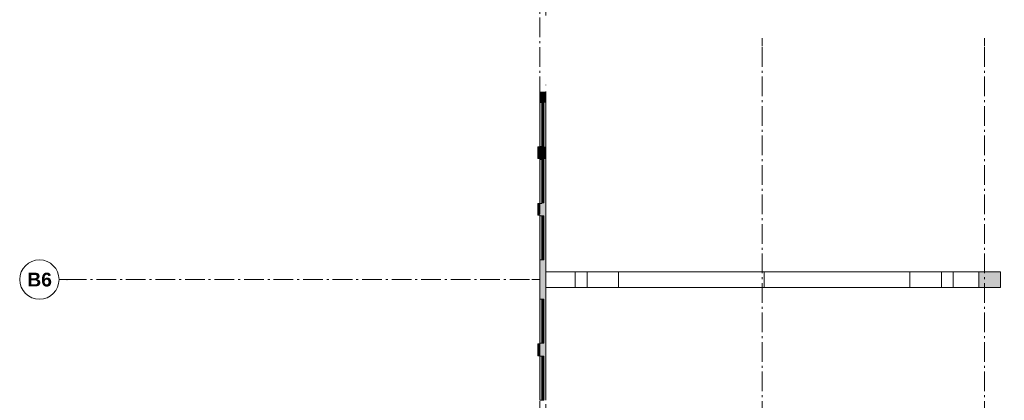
# Model space of a CAD drawing. Header units: millimetres. Extents: x -15957 to 238275, y -73214 to 42710.
# Tile 47 of 97: x 78474 to 103485, y -53672 to -43993. Entities that reach past the tile are written whole.
import ezdxf

# ---------------------------------------------------------------- set-up
doc = ezdxf.new("R2010")
doc.units = ezdxf.units.MM
doc.header["$LTSCALE"] = 0.5
doc.header["$MEASUREMENT"] = 0
for name, pattern in [('Akselinje', [1500, 1000, -200, 100, -200]), ('Dot & Dashed', [13405.56, 7055.56, -3527.78, 0, -2822.22]), ('PLINE', [0])]:
    doc.linetypes.add(name, pattern=pattern)
for name, color, linetype in [('222- Søyler', 7, 'Continuous'), ('222- Søyler  (Skravur)', 7, 'Continuous'), ('223- Bjelker', 7, 'Continuous'), ('231- Bærende yttervegger', 7, 'Continuous'), ('231- Bærende yttervegger (Skravur)', 7, 'Continuous'), ('244- Vinduer_ dører_ foldevegger', 7, 'Continuous'), ('251- Frittbærende dekker', 7, 'Continuous'), ('822- Modullinjer bygning', 7, 'Continuous')]:
    doc.layers.add(name, color=color, linetype=linetype)
doc.layers.add('234- Vinduer_ dører_ porter', color=7, linetype='Continuous', lineweight=5)
doc.styles.add('GENERATED_STYLE_2', font='arial.ttf')

msp = doc.modelspace()

# ---------------------------------------------------------------- hatches: boundary and pattern name
at = {"layer": '222- Søyler  (Skravur)', "linetype": 'Continuous', "lineweight": 9, "true_color": 0xb4b4b4}
msp.add_hatch(color=253, dxfattribs=at).paths.add_polyline_path([(102836, -50801.7), (103386, -50801.7), (103386, -50401.7), (102836, -50401.7)])
at = {"layer": '231- Bærende yttervegger', "linetype": 'Continuous', "lineweight": 0, "true_color": 0xffffff}
for points in [[(91686, -47221.7), (91736, -47221.7), (91736, -46101.7), (91686, -46101.7)], [(91686, -48666.7), (91736, -48666.7), (91736, -47546.7), (91686, -47546.7)], [(91686, -50101.7), (91736, -50101.7), (91736, -48981.7), (91686, -48981.7)], [(91686, -52221.7), (91736, -52221.7), (91736, -51101.7), (91686, -51101.7)], [(91686, -53666.7), (91736, -53666.7), (91736, -52546.7), (91686, -52546.7)]]:
    msp.add_hatch(color=7, dxfattribs=at).paths.add_polyline_path(points)
at = {"layer": '231- Bærende yttervegger (Skravur)', "linetype": 'Continuous', "lineweight": 9, "true_color": 0xb4b4b4}
for points in [[(91686, -45822.7), (91686, -46101.7), (91736, -46101.7), (91786, -46101.7), (91836, -46101.7), (91836, -45822.7)], [(91636, -47226.7), (91636, -47526.7), (91686, -47526.7), (91686, -47226.7)], [(91686, -47221.7), (91686, -47531.7), (91736, -47531.7), (91786, -47531.7), (91836, -47531.7), (91836, -47221.7), (91786, -47221.7), (91736, -47221.7)], [(91636, -48666.7), (91636, -48966.7), (91686, -48966.7), (91686, -48666.7)], [(91686, -48981.7), (91736, -48981.7), (91786, -48981.7), (91836, -48981.7), (91836, -48651.7), (91786, -48651.7), (91736, -48651.7), (91736, -48666.7), (91686, -48666.7)], [(91686, -51101.7), (91736, -51101.7), (91786, -51101.7), (91836, -51101.7), (91836, -50101.7), (91786, -50101.7), (91736, -50101.7), (91686, -50101.7)], [(91636, -52239.2), (91636, -52539.2), (91686, -52539.2), (91686, -52239.2)], [(91686, -52546.7), (91736, -52546.7), (91736, -52551.7), (91786, -52551.7), (91836, -52551.7), (91836, -52221.7), (91786, -52221.7), (91736, -52221.7), (91686, -52221.7)]]:
    msp.add_hatch(color=253, dxfattribs=at).paths.add_polyline_path(points)
at = {"layer": '231- Bærende yttervegger (Skravur)', "linetype": 'Continuous', "lineweight": 0, "true_color": 0xffffff}
for points in [[(91686, -46101.7), (91686, -47221.7), (91736, -47221.7), (91786, -47221.7), (91836, -47221.7), (91836, -46101.7), (91786, -46101.7), (91736, -46101.7)], [(91686, -46101.7), (91686, -47221.7), (91736, -47221.7), (91786, -47221.7), (91836, -47221.7), (91836, -46101.7), (91786, -46101.7), (91736, -46101.7)], [(91686, -47221.7), (91736, -47221.7), (91736, -46101.7), (91686, -46101.7)], [(91786, -46111.7), (91736, -46111.7), (91736, -46167.7), (91776, -46167.7), (91786, -46167.7)], [(91786, -46111.7), (91736, -46111.7), (91736, -46167.7), (91776, -46167.7), (91786, -46167.7)], [(91736, -46167.7), (91736, -47155.7), (91786, -47155.7), (91786, -46167.7)], [(91736, -46167.7), (91736, -47155.7), (91786, -47155.7), (91786, -46167.7)], [(91736, -47211.7), (91786, -47211.7), (91786, -47155.7), (91776, -47155.7), (91736, -47155.7)], [(91736, -47211.7), (91786, -47211.7), (91786, -47155.7), (91776, -47155.7), (91736, -47155.7)], [(91686, -47531.7), (91686, -48651.7), (91736, -48651.7), (91786, -48651.7), (91836, -48651.7), (91836, -47531.7), (91786, -47531.7), (91736, -47531.7)], [(91686, -47531.7), (91686, -48651.7), (91736, -48651.7), (91786, -48651.7), (91836, -48651.7), (91836, -47531.7), (91786, -47531.7), (91736, -47531.7)], [(91686, -48666.7), (91736, -48666.7), (91736, -47546.7), (91686, -47546.7)], [(91786, -47541.7), (91736, -47541.7), (91736, -47597.7), (91776, -47597.7), (91786, -47597.7)], [(91786, -47541.7), (91736, -47541.7), (91736, -47597.7), (91776, -47597.7), (91786, -47597.7)], [(91736, -47597.7), (91736, -48585.7), (91786, -48585.7), (91786, -47597.7)], [(91736, -47597.7), (91736, -48585.7), (91786, -48585.7), (91786, -47597.7)], [(91736, -48641.7), (91786, -48641.7), (91786, -48585.7), (91776, -48585.7), (91736, -48585.7)], [(91736, -48641.7), (91786, -48641.7), (91786, -48585.7), (91776, -48585.7), (91736, -48585.7)], [(91686, -48981.7), (91686, -50101.7), (91736, -50101.7), (91786, -50101.7), (91836, -50101.7), (91836, -48981.7), (91786, -48981.7), (91736, -48981.7)], [(91686, -48981.7), (91686, -50101.7), (91736, -50101.7), (91786, -50101.7), (91836, -50101.7), (91836, -48981.7), (91786, -48981.7), (91736, -48981.7)], [(91686, -50101.7), (91736, -50101.7), (91736, -48981.7), (91686, -48981.7)], [(91786, -48991.7), (91736, -48991.7), (91736, -49047.7), (91776, -49047.7), (91786, -49047.7)], [(91786, -48991.7), (91736, -48991.7), (91736, -49047.7), (91776, -49047.7), (91786, -49047.7)], [(91736, -49047.7), (91736, -50035.7), (91786, -50035.7), (91786, -49047.7)], [(91736, -49047.7), (91736, -50035.7), (91786, -50035.7), (91786, -49047.7)], [(91736, -50091.7), (91786, -50091.7), (91786, -50035.7), (91776, -50035.7), (91736, -50035.7)], [(91736, -50091.7), (91786, -50091.7), (91786, -50035.7), (91776, -50035.7), (91736, -50035.7)], [(91686, -52221.7), (91736, -52221.7), (91786, -52221.7), (91836, -52221.7), (91836, -51101.7), (91786, -51101.7), (91736, -51101.7), (91686, -51101.7)], [(91686, -52221.7), (91736, -52221.7), (91786, -52221.7), (91836, -52221.7), (91836, -51101.7), (91786, -51101.7), (91736, -51101.7), (91686, -51101.7)], [(91686, -52221.7), (91736, -52221.7), (91736, -51101.7), (91686, -51101.7)], [(91736, -51111.7), (91736, -51167.7), (91776, -51167.7), (91786, -51167.7), (91786, -51111.7)], [(91736, -51111.7), (91736, -51167.7), (91776, -51167.7), (91786, -51167.7), (91786, -51111.7)], [(91736, -52155.7), (91786, -52155.7), (91786, -51167.7), (91736, -51167.7)], [(91736, -52155.7), (91786, -52155.7), (91786, -51167.7), (91736, -51167.7)], [(91786, -52211.7), (91786, -52155.7), (91776, -52155.7), (91736, -52155.7), (91736, -52211.7)], [(91786, -52211.7), (91786, -52155.7), (91776, -52155.7), (91736, -52155.7), (91736, -52211.7)], [(91686, -53666.7), (91736, -53666.7), (91736, -52546.7), (91686, -52546.7)], [(91686, -53671.7), (91736, -53671.7), (91786, -53671.7), (91836, -53671.7), (91836, -52551.7), (91786, -52551.7), (91736, -52551.7), (91686, -52551.7)], [(91686, -53671.7), (91736, -53671.7), (91786, -53671.7), (91836, -53671.7), (91836, -52551.7), (91786, -52551.7), (91736, -52551.7), (91686, -52551.7)], [(91736, -52561.7), (91736, -52617.7), (91776, -52617.7), (91786, -52617.7), (91786, -52561.7)], [(91736, -52561.7), (91736, -52617.7), (91776, -52617.7), (91786, -52617.7), (91786, -52561.7)], [(91736, -53605.7), (91786, -53605.7), (91786, -52617.7), (91736, -52617.7)], [(91736, -53605.7), (91786, -53605.7), (91786, -52617.7), (91736, -52617.7)], [(91786, -53661.7), (91786, -53605.7), (91776, -53605.7), (91736, -53605.7), (91736, -53661.7)], [(91786, -53661.7), (91786, -53605.7), (91776, -53605.7), (91736, -53605.7), (91736, -53661.7)]]:
    msp.add_hatch(color=7, dxfattribs=at).paths.add_polyline_path(points)

# ---------------------------------------------------------------- linework, layer by layer
at = {"layer": '222- Søyler', "color": 7, "linetype": 'PLINE', "lineweight": 13, "flags": 128}
msp.add_lwpolyline([(102836, -50801.7), (103386, -50801.7), (103386, -50401.7), (102836, -50401.7)], close=True, dxfattribs=at)
at = {"layer": '223- Bjelker', "color": 7, "linetype": 'PLINE', "lineweight": 5}
for p, q in [((91836, -50801.7), (91836, -50401.7)), ((91836, -50401.7), (97386, -50401.7)), ((92586, -50801.7), (92586, -50401.7)), ((92886, -50801.7), (92886, -50401.7)), ((93686, -50801.7), (93686, -50401.7)), ((97386, -50401.7), (102836, -50401.7)), ((97386, -50801.7), (97386, -50401.7)), ((101086, -50801.7), (101086, -50401.7)), ((101886, -50801.7), (101886, -50401.7)), ((102186, -50801.7), (102186, -50401.7)), ((102836, -50801.7), (102836, -50401.7)), ((91836, -50801.7), (97386, -50801.7)), ((97386, -50801.7), (102836, -50801.7))]:
    msp.add_line(p, q, dxfattribs=at)
at = {"layer": '231- Bærende yttervegger', "color": 7, "linetype": 'PLINE', "lineweight": 13}
for p, q in [((91686, -47226.7), (91636, -47226.7)), ((91636, -47226.7), (91636, -47526.7)), ((91686, -47526.7), (91636, -47526.7)), ((91686, -48666.7), (91636, -48666.7)), ((91636, -48666.7), (91636, -48966.7)), ((91686, -48666.7), (91736, -48666.7)), ((91736, -48666.7), (91736, -48651.7)), ((91686, -48966.7), (91636, -48966.7)), ((91686, -52239.2), (91636, -52239.2)), ((91636, -52239.2), (91636, -52539.2)), ((91686, -52539.2), (91636, -52539.2)), ((91686, -52546.7), (91736, -52546.7)), ((91736, -52551.7), (91736, -52546.7))]:
    msp.add_line(p, q, dxfattribs=at)
at = {"layer": '231- Bærende yttervegger', "color": 7, "linetype": 'PLINE', "lineweight": 13, "flags": 128}
for points in [[(91686, -45822.7), (91686, -46101.7)], [(91836, -46101.7), (91836, -45822.7)], [(91686, -47221.7), (91686, -47226.7)], [(91836, -47531.7), (91836, -47221.7)], [(91686, -47526.7), (91686, -47531.7)], [(91836, -48981.7), (91836, -48651.7)], [(91686, -48966.7), (91686, -48981.7)], [(91686, -50101.7), (91686, -51101.7)], [(91836, -51101.7), (91836, -50101.7)], [(91686, -52221.7), (91686, -52239.2)], [(91836, -52551.7), (91836, -52221.7)], [(91686, -52539.2), (91686, -52546.7)]]:
    msp.add_lwpolyline(points, dxfattribs=at)
at = {"layer": '234- Vinduer_ dører_ porter', "color": 7, "linetype": 'PLINE', "lineweight": 5}
for p, q in [((91686, -47221.7), (91686, -46101.7)), ((91686, -47221.7), (91686, -46101.7)), ((91686, -47221.7), (91686, -46101.7)), ((91736, -46111.7), (91736, -46101.7)), ((91736, -46101.7), (91786, -46101.7)), ((91736, -46111.7), (91736, -46101.7)), ((91736, -46101.7), (91786, -46101.7)), ((91736, -46167.7), (91736, -46111.7)), ((91736, -46111.7), (91786, -46111.7)), ((91786, -46111.7), (91736, -46111.7)), ((91736, -46167.7), (91736, -46111.7)), ((91736, -46111.7), (91786, -46111.7)), ((91786, -46111.7), (91736, -46111.7)), ((91776, -46167.7), (91736, -46167.7)), ((91736, -47155.7), (91736, -46167.7)), ((91776, -46167.7), (91736, -46167.7)), ((91736, -47155.7), (91736, -46167.7)), ((91761, -47155.7), (91761, -46167.7)), ((91761, -47155.7), (91761, -46167.7)), ((91786, -46167.7), (91776, -46167.7)), ((91786, -46167.7), (91776, -46167.7)), ((91786, -46101.7), (91786, -46111.7)), ((91786, -46101.7), (91786, -46111.7)), ((91786, -46111.7), (91786, -46167.7)), ((91786, -46111.7), (91786, -46167.7)), ((91786, -46167.7), (91786, -47155.7)), ((91786, -46167.7), (91786, -47155.7)), ((91836, -47221.7), (91836, -46101.7)), ((91836, -47221.7), (91836, -46101.7)), ((91736, -47211.7), (91736, -47155.7)), ((91736, -47155.7), (91776, -47155.7)), ((91736, -47211.7), (91736, -47155.7)), ((91736, -47155.7), (91776, -47155.7)), ((91786, -47211.7), (91736, -47211.7)), ((91736, -47221.7), (91736, -47211.7)), ((91736, -47211.7), (91786, -47211.7)), ((91786, -47211.7), (91736, -47211.7)), ((91736, -47221.7), (91736, -47211.7)), ((91736, -47211.7), (91786, -47211.7)), ((91786, -47221.7), (91736, -47221.7)), ((91786, -47221.7), (91736, -47221.7)), ((91776, -47155.7), (91786, -47155.7)), ((91776, -47155.7), (91786, -47155.7)), ((91786, -47155.7), (91786, -47211.7)), ((91786, -47155.7), (91786, -47211.7)), ((91786, -47211.7), (91786, -47221.7)), ((91786, -47211.7), (91786, -47221.7)), ((91686, -48651.7), (91686, -47531.7)), ((91686, -48651.7), (91686, -47531.7)), ((91686, -48666.7), (91686, -47546.7)), ((91736, -47541.7), (91736, -47531.7)), ((91736, -47531.7), (91786, -47531.7)), ((91736, -47541.7), (91736, -47531.7)), ((91736, -47531.7), (91786, -47531.7)), ((91736, -47597.7), (91736, -47541.7)), ((91736, -47541.7), (91786, -47541.7)), ((91786, -47541.7), (91736, -47541.7)), ((91736, -47597.7), (91736, -47541.7)), ((91736, -47541.7), (91786, -47541.7)), ((91786, -47541.7), (91736, -47541.7)), ((91776, -47597.7), (91736, -47597.7)), ((91736, -48585.7), (91736, -47597.7)), ((91776, -47597.7), (91736, -47597.7)), ((91736, -48585.7), (91736, -47597.7)), ((91761, -48585.7), (91761, -47597.7)), ((91761, -48585.7), (91761, -47597.7)), ((91786, -47597.7), (91776, -47597.7)), ((91786, -47597.7), (91776, -47597.7)), ((91786, -47531.7), (91786, -47541.7)), ((91786, -47531.7), (91786, -47541.7)), ((91786, -47541.7), (91786, -47597.7)), ((91786, -47541.7), (91786, -47597.7)), ((91786, -47597.7), (91786, -48585.7)), ((91786, -47597.7), (91786, -48585.7)), ((91836, -48651.7), (91836, -47531.7)), ((91836, -48651.7), (91836, -47531.7)), ((91736, -48641.7), (91736, -48585.7)), ((91736, -48585.7), (91776, -48585.7)), ((91736, -48641.7), (91736, -48585.7)), ((91736, -48585.7), (91776, -48585.7)), ((91786, -48641.7), (91736, -48641.7)), ((91736, -48651.7), (91736, -48641.7)), ((91736, -48641.7), (91786, -48641.7)), ((91786, -48641.7), (91736, -48641.7)), ((91736, -48651.7), (91736, -48641.7)), ((91736, -48641.7), (91786, -48641.7)), ((91786, -48651.7), (91736, -48651.7)), ((91786, -48651.7), (91736, -48651.7)), ((91776, -48585.7), (91786, -48585.7)), ((91776, -48585.7), (91786, -48585.7)), ((91786, -48585.7), (91786, -48641.7)), ((91786, -48585.7), (91786, -48641.7)), ((91786, -48641.7), (91786, -48651.7)), ((91786, -48641.7), (91786, -48651.7)), ((91686, -50101.7), (91686, -48981.7)), ((91686, -50101.7), (91686, -48981.7)), ((91686, -50101.7), (91686, -48981.7)), ((91736, -48991.7), (91736, -48981.7)), ((91736, -48981.7), (91786, -48981.7)), ((91736, -48991.7), (91736, -48981.7)), ((91736, -48981.7), (91786, -48981.7)), ((91736, -49047.7), (91736, -48991.7)), ((91736, -48991.7), (91786, -48991.7)), ((91786, -48991.7), (91736, -48991.7)), ((91736, -49047.7), (91736, -48991.7)), ((91736, -48991.7), (91786, -48991.7)), ((91786, -48991.7), (91736, -48991.7)), ((91786, -48981.7), (91786, -48991.7)), ((91786, -48981.7), (91786, -48991.7)), ((91786, -48991.7), (91786, -49047.7)), ((91786, -48991.7), (91786, -49047.7)), ((91836, -50101.7), (91836, -48981.7)), ((91836, -50101.7), (91836, -48981.7)), ((91776, -49047.7), (91736, -49047.7)), ((91736, -50035.7), (91736, -49047.7)), ((91776, -49047.7), (91736, -49047.7)), ((91736, -50035.7), (91736, -49047.7)), ((91761, -50035.7), (91761, -49047.7)), ((91761, -50035.7), (91761, -49047.7)), ((91786, -49047.7), (91776, -49047.7)), ((91786, -49047.7), (91776, -49047.7)), ((91786, -49047.7), (91786, -50035.7)), ((91786, -49047.7), (91786, -50035.7)), ((91736, -50091.7), (91736, -50035.7)), ((91736, -50035.7), (91776, -50035.7)), ((91736, -50091.7), (91736, -50035.7)), ((91736, -50035.7), (91776, -50035.7)), ((91786, -50091.7), (91736, -50091.7)), ((91736, -50101.7), (91736, -50091.7)), ((91736, -50091.7), (91786, -50091.7)), ((91786, -50091.7), (91736, -50091.7)), ((91736, -50101.7), (91736, -50091.7)), ((91736, -50091.7), (91786, -50091.7)), ((91786, -50101.7), (91736, -50101.7)), ((91786, -50101.7), (91736, -50101.7)), ((91776, -50035.7), (91786, -50035.7)), ((91776, -50035.7), (91786, -50035.7)), ((91786, -50035.7), (91786, -50091.7)), ((91786, -50035.7), (91786, -50091.7)), ((91786, -50091.7), (91786, -50101.7)), ((91786, -50091.7), (91786, -50101.7)), ((91686, -51101.7), (91686, -52221.7)), ((91686, -51101.7), (91686, -52221.7)), ((91686, -52221.7), (91686, -51101.7)), ((91736, -51101.7), (91736, -51111.7)), ((91786, -51101.7), (91736, -51101.7)), ((91736, -51101.7), (91736, -51111.7)), ((91786, -51101.7), (91736, -51101.7)), ((91736, -51111.7), (91736, -51167.7)), ((91786, -51111.7), (91736, -51111.7)), ((91736, -51111.7), (91786, -51111.7)), ((91736, -51111.7), (91736, -51167.7)), ((91786, -51111.7), (91736, -51111.7)), ((91736, -51111.7), (91786, -51111.7)), ((91736, -51167.7), (91776, -51167.7)), ((91736, -51167.7), (91736, -52155.7)), ((91736, -51167.7), (91776, -51167.7)), ((91736, -51167.7), (91736, -52155.7)), ((91761, -51167.7), (91761, -52155.7)), ((91761, -51167.7), (91761, -52155.7)), ((91776, -51167.7), (91786, -51167.7)), ((91776, -51167.7), (91786, -51167.7)), ((91786, -51111.7), (91786, -51101.7)), ((91786, -51111.7), (91786, -51101.7)), ((91786, -51167.7), (91786, -51111.7)), ((91786, -51167.7), (91786, -51111.7)), ((91786, -52155.7), (91786, -51167.7)), ((91786, -52155.7), (91786, -51167.7)), ((91836, -51101.7), (91836, -52221.7)), ((91836, -51101.7), (91836, -52221.7)), ((91776, -52155.7), (91736, -52155.7)), ((91736, -52155.7), (91736, -52211.7)), ((91776, -52155.7), (91736, -52155.7)), ((91736, -52155.7), (91736, -52211.7)), ((91736, -52211.7), (91786, -52211.7)), ((91786, -52211.7), (91736, -52211.7)), ((91736, -52211.7), (91736, -52221.7)), ((91736, -52211.7), (91786, -52211.7)), ((91786, -52211.7), (91736, -52211.7)), ((91736, -52211.7), (91736, -52221.7)), ((91736, -52221.7), (91786, -52221.7)), ((91736, -52221.7), (91786, -52221.7)), ((91786, -52155.7), (91776, -52155.7)), ((91786, -52155.7), (91776, -52155.7)), ((91786, -52211.7), (91786, -52155.7)), ((91786, -52211.7), (91786, -52155.7)), ((91786, -52221.7), (91786, -52211.7)), ((91786, -52221.7), (91786, -52211.7)), ((91686, -53666.7), (91686, -52546.7)), ((91686, -52551.7), (91686, -53671.7)), ((91686, -52551.7), (91686, -53671.7)), ((91736, -52551.7), (91736, -52561.7)), ((91786, -52551.7), (91736, -52551.7)), ((91736, -52551.7), (91736, -52561.7)), ((91786, -52551.7), (91736, -52551.7)), ((91736, -52561.7), (91736, -52617.7)), ((91786, -52561.7), (91736, -52561.7)), ((91736, -52561.7), (91786, -52561.7)), ((91736, -52561.7), (91736, -52617.7)), ((91786, -52561.7), (91736, -52561.7)), ((91736, -52561.7), (91786, -52561.7)), ((91736, -52617.7), (91776, -52617.7)), ((91736, -52617.7), (91736, -53605.7)), ((91736, -52617.7), (91776, -52617.7)), ((91736, -52617.7), (91736, -53605.7)), ((91761, -52617.7), (91761, -53605.7)), ((91761, -52617.7), (91761, -53605.7)), ((91776, -52617.7), (91786, -52617.7)), ((91776, -52617.7), (91786, -52617.7)), ((91786, -52561.7), (91786, -52551.7)), ((91786, -52561.7), (91786, -52551.7)), ((91786, -52617.7), (91786, -52561.7)), ((91786, -52617.7), (91786, -52561.7)), ((91786, -53605.7), (91786, -52617.7)), ((91786, -53605.7), (91786, -52617.7)), ((91836, -52551.7), (91836, -53671.7)), ((91836, -52551.7), (91836, -53671.7)), ((91776, -53605.7), (91736, -53605.7)), ((91736, -53605.7), (91736, -53661.7)), ((91776, -53605.7), (91736, -53605.7)), ((91736, -53605.7), (91736, -53661.7)), ((91736, -53661.7), (91786, -53661.7)), ((91786, -53661.7), (91736, -53661.7)), ((91736, -53661.7), (91736, -53671.7)), ((91736, -53661.7), (91786, -53661.7)), ((91786, -53661.7), (91736, -53661.7)), ((91736, -53661.7), (91736, -53671.7)), ((91736, -53671.7), (91786, -53671.7)), ((91736, -53671.7), (91786, -53671.7)), ((91786, -53605.7), (91776, -53605.7)), ((91786, -53605.7), (91776, -53605.7)), ((91786, -53661.7), (91786, -53605.7)), ((91786, -53661.7), (91786, -53605.7)), ((91786, -53671.7), (91786, -53661.7)), ((91786, -53671.7), (91786, -53661.7))]:
    msp.add_line(p, q, dxfattribs=at)
at = {"layer": '244- Vinduer_ dører_ foldevegger', "color": 7, "linetype": 'PLINE', "lineweight": 13}
for p, q in [((91736, -46101.7), (91786, -46101.7)), ((91736, -46101.7), (91786, -46101.7)), ((91736, -47221.7), (91786, -47221.7)), ((91736, -47221.7), (91786, -47221.7)), ((91736, -47531.7), (91786, -47531.7)), ((91736, -47531.7), (91786, -47531.7)), ((91736, -48651.7), (91786, -48651.7)), ((91736, -48651.7), (91786, -48651.7)), ((91736, -48981.7), (91786, -48981.7)), ((91736, -48981.7), (91786, -48981.7)), ((91736, -50101.7), (91786, -50101.7)), ((91736, -50101.7), (91786, -50101.7)), ((91736, -51101.7), (91786, -51101.7)), ((91736, -51101.7), (91786, -51101.7)), ((91736, -52221.7), (91786, -52221.7)), ((91736, -52221.7), (91786, -52221.7)), ((91736, -52551.7), (91786, -52551.7)), ((91736, -52551.7), (91786, -52551.7)), ((91736, -53671.7), (91786, -53671.7)), ((91736, -53671.7), (91786, -53671.7))]:
    msp.add_line(p, q, dxfattribs=at)
at = {"layer": '244- Vinduer_ dører_ foldevegger', "color": 7, "linetype": 'PLINE', "lineweight": 13, "flags": 128}
for points in [[(91686, -47221.7), (91736, -47221.7), (91736, -46101.7), (91686, -46101.7)], [(91686, -48666.7), (91736, -48666.7), (91736, -47546.7), (91686, -47546.7)], [(91686, -50101.7), (91736, -50101.7), (91736, -48981.7), (91686, -48981.7)], [(91686, -52221.7), (91736, -52221.7), (91736, -51101.7), (91686, -51101.7)], [(91686, -53666.7), (91736, -53666.7), (91736, -52546.7), (91686, -52546.7)]]:
    msp.add_lwpolyline(points, close=True, dxfattribs=at)
at = {"layer": '251- Frittbærende dekker', "color": 7, "linetype": 'Dot & Dashed', "lineweight": 13, "flags": 128}
msp.add_lwpolyline([(91836, -65601.7), (107436, -65601.7), (107436, -65451.7), (111686, -65451.7), (111686, -65301.7), (112136, -65301.7), (112136, -65451.7), (139686, -65451.7), (139686, -45901.7), (111686.2, -45901.7), (111686.2, -50951.7), (107836, -50951.7), (107836, -45601.7), (107836, -35651.7), (91836, -35651.7)], close=True, dxfattribs=at)
at = {"layer": '822- Modullinjer bygning', "color": 94, "linetype": 'Akselinje', "lineweight": 18}
for p, q in [((91686, -69191.4), (91686, -30737.6)), ((97336, -44666.4), (97336, -44466.4)), ((102986, -44666.4), (102986, -44466.4)), ((97336, -69191.4), (97336, -44666.4)), ((102986, -69191.4), (102986, -44666.4)), ((79673.8, -50601.7), (79473.8, -50601.7)), ((79673.8, -50601.7), (91486, -50601.7)), ((91486, -50601.7), (91686, -50601.7))]:
    msp.add_line(p, q, dxfattribs=at)
at = {"layer": '822- Modullinjer bygning', "color": 7, "linetype": 'PLINE', "lineweight": 18}
msp.add_circle((78973.8, -50601.7), 500, dxfattribs=at)
at = {"layer": '822- Modullinjer bygning', "color": 94, "linetype": 'Akselinje', "lineweight": 18}
msp.add_point((79673.8, -50601.7), dxfattribs=at)
msp.add_point((79673.8, -50601.7), dxfattribs=at)

# ---------------------------------------------------------------- texts
at = {"layer": '822- Modullinjer bygning', "color": 7, "lineweight": 18, "insert": (78667, -50426.7), "char_height": 350, "attachment_point": 1, "style": 'GENERATED_STYLE_2'}
msp.add_mtext('\\A1;{\\pql;\\pt0;\\fArial|b1|i0|c0|p0;\\W1.000000;B6}', dxfattribs=at)

doc.saveas('drawing.dxf')
